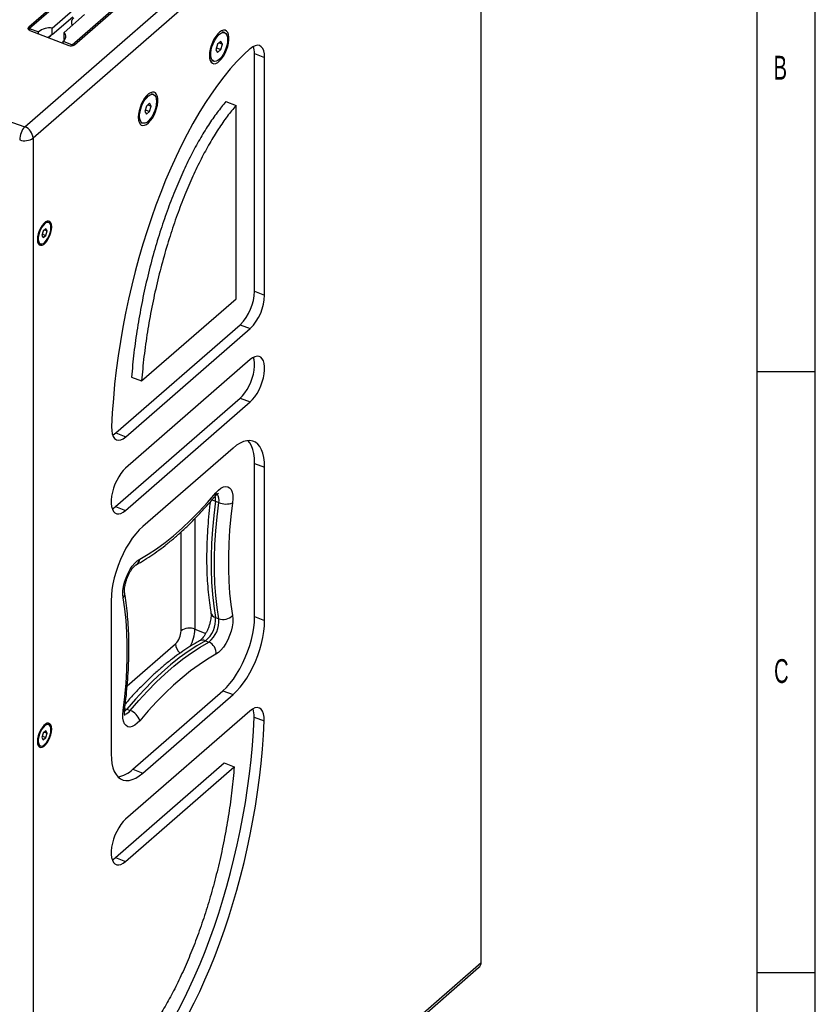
# Model space of a CAD drawing. Header units: millimetres. Extents: x 26293 to 29282, y 1612 to 3704.
# Tile 42 of 48: x 28801 to 29282, y 2639 to 3234. Entities that reach past the tile are written whole.
import ezdxf

# ---------------------------------------------------------------- set-up
doc = ezdxf.new("R2010")
doc.units = ezdxf.units.MM
doc.layers.add('1', color=7, linetype='Continuous')
doc.styles.add('_TCW_TXTSTY_107', font='arial.ttf', dxfattribs={"width": 0.605, "height": 1.972126})

msp = doc.modelspace()

# ---------------------------------------------------------------- linework, layer by layer
for p, q in [((29282.059, 1611.591), (29282.059, 3703.961)), ((29246.722, 3668.99), (29246.722, 1646.451)), ((29246.722, 3021.425), (29282.059, 3021.425)), ((29282.059, 2657.776), (29246.722, 2657.776))]:
    msp.add_line(p, q)
at = {"layer": '1'}
for p, q in [((28804.216, 3169.42), (29072.38, 3402.845)), ((29080.189, 3398.336), (28809.279, 3162.521)), ((29080.189, 2664.185), (29080.189, 3398.336)), ((28891.143, 3303.082), (28806.665, 3229.547)), ((28892.457, 3303.084), (28807.173, 3228.848)), ((28832.892, 3219.001), (28918.176, 3293.237)), ((28834.206, 3219.003), (28918.685, 3292.537)), ((28820.867, 3229.092), (28833.263, 3239.883)), ((28820.867, 3225.124), (28833.263, 3235.914)), ((28827.955, 3226.379), (28840.351, 3237.169)), ((28806.665, 3227.997), (28806.665, 3229.547)), ((28807.173, 3228.848), (28812.54, 3226.793)), ((28807.173, 3228.848), (28807.173, 3227.676)), ((28807.347, 3227.603), (28830.838, 3218.609)), ((28812.54, 3225.615), (28812.54, 3226.793)), ((28820.867, 3225.124), (28820.867, 3229.092)), ((28925.04, 3226.292), (28923.845, 3226.749)), ((28818.611, 3223.29), (28820.208, 3224.68)), ((28827.526, 3219.877), (28827.526, 3221.056)), ((28827.526, 3221.056), (28832.892, 3219.001)), ((28827.955, 3222.41), (28827.955, 3226.379)), ((28922.699, 3220.969), (28920.76, 3219.282)), ((28923.668, 3219.333), (28922.699, 3220.969)), ((28832.892, 3219.001), (28832.892, 3218.437)), ((28920.76, 3219.282), (28919.791, 3215.958)), ((28919.791, 3215.958), (28920.76, 3214.321)), ((28920.096, 3217.005), (28922.699, 3216.009)), ((28920.76, 3214.321), (28922.699, 3216.009)), ((28921.689, 3220.09), (28923.668, 3219.333)), ((28922.699, 3216.009), (28923.668, 3219.333)), ((28917.224, 3209.456), (28918.419, 3208.999)), ((28943.113, 3069.978), (28943.113, 3213.685)), ((28943.113, 3213.685), (28949.188, 3211.359)), ((28949.188, 3067.652), (28949.188, 3211.359)), ((28882.062, 3188.881), (28880.867, 3189.339)), ((28877.782, 3181.871), (28876.813, 3178.547)), ((28877.119, 3179.595), (28879.721, 3178.598)), ((28879.721, 3183.559), (28877.782, 3181.871)), ((28878.711, 3182.68), (28880.69, 3181.922)), ((28880.69, 3181.922), (28879.721, 3183.559)), ((28879.721, 3178.598), (28880.69, 3181.922)), ((28925.84, 3184.648), (28931.916, 3182.322)), ((28931.916, 3065.376), (28931.916, 3182.322)), ((28876.813, 3178.547), (28877.782, 3176.911)), ((28877.782, 3176.911), (28879.721, 3178.598)), ((28874.247, 3172.046), (28875.441, 3171.589)), ((28809.279, 3162.521), (28809.279, 2428.369)), ((28816.973, 3107.709), (28815.422, 3106.359)), ((28817.749, 3106.4), (28816.973, 3107.709)), ((28818.661, 3111.483), (28817.922, 3111.766)), ((28815.422, 3106.359), (28814.647, 3103.7)), ((28814.647, 3103.7), (28815.422, 3102.39)), ((28814.891, 3104.537), (28816.973, 3103.74)), ((28815.422, 3102.39), (28816.973, 3103.74)), ((28816.165, 3107.006), (28817.749, 3106.4)), ((28816.973, 3103.74), (28817.749, 3106.4)), ((28812.995, 3098.899), (28813.735, 3098.616)), ((28943.113, 3069.978), (28949.188, 3067.652)), ((28874.818, 3015.675), (28931.916, 3065.376)), ((28859.276, 2984.243), (28934.477, 3049.702)), ((28934.477, 3049.702), (28940.552, 3047.376)), ((28865.352, 2981.917), (28940.552, 3047.376)), ((28940.552, 3028.573), (28865.098, 2962.894)), ((28868.743, 3018.001), (28874.818, 3015.675)), ((28859.023, 2939.702), (28934.477, 3005.381)), ((28865.098, 2937.376), (28940.552, 3003.055)), ((28934.477, 3005.381), (28940.552, 3003.055)), ((28859.276, 2984.243), (28865.352, 2981.917)), ((28930.098, 2975.152), (28875.553, 2927.673)), ((28943.113, 2873.221), (28943.113, 2965.892)), ((28943.113, 2965.892), (28949.188, 2963.566)), ((28949.188, 2870.895), (28949.188, 2963.566)), ((28919.429, 2942.941), (28921.454, 2942.165)), ((28859.023, 2939.702), (28865.098, 2937.376)), ((28907.092, 2932.537), (28907.092, 2865.603)), ((28898.671, 2864.618), (28898.671, 2924.374)), ((28856.462, 2882.851), (28856.462, 2790.181)), ((28919.429, 2872.706), (28921.454, 2871.931)), ((28943.113, 2873.221), (28949.188, 2870.895)), ((28907.092, 2865.603), (28913.608, 2863.108)), ((28913.432, 2858.627), (28915.457, 2857.852)), ((28866.154, 2831.353), (28895.313, 2856.735)), ((28869.477, 2780.92), (28924.022, 2828.399)), ((28924.022, 2828.399), (28930.098, 2826.073)), ((28875.553, 2778.594), (28930.098, 2826.073)), ((28940.299, 2816.15), (28865.098, 2750.691)), ((28865.892, 2817.246), (28867.917, 2816.47)), ((28942.845, 2812.473), (28948.92, 2810.147)), ((28816.973, 2804.127), (28815.422, 2802.777)), ((28817.749, 2802.818), (28816.973, 2804.127)), ((28818.661, 2807.902), (28817.922, 2808.185)), ((28815.422, 2802.777), (28814.647, 2800.118)), ((28814.647, 2800.118), (28815.422, 2798.809)), ((28814.891, 2800.956), (28816.973, 2800.159)), ((28815.422, 2798.809), (28816.973, 2800.159)), ((28816.165, 2803.424), (28817.749, 2802.818)), ((28816.973, 2800.159), (28817.749, 2802.818)), ((28812.995, 2795.317), (28813.735, 2795.034)), ((28859.023, 2727.499), (28924.757, 2784.718)), ((28865.098, 2725.173), (28930.832, 2782.392)), ((28869.477, 2780.92), (28875.553, 2778.594)), ((28924.757, 2784.718), (28930.832, 2782.392)), ((28859.023, 2727.499), (28865.098, 2725.173)), ((28808.204, 2425.725), (29078.532, 2661.033)), ((28809.279, 2428.369), (29080.189, 2664.185))]:
    msp.add_line(p, q, dxfattribs=at)
at = {"layer": '1', "flags": 128}
for points in [[(28646.553, 3234.293), (28662.998, 3226.259), (28679.729, 3218.424), (28696.738, 3210.791), (28714.018, 3203.364), (28731.561, 3196.146), (28749.36, 3189.139), (28767.408, 3182.347), (28785.695, 3175.773), (28804.216, 3169.42)], [(28807.347, 3227.603), (28806.977, 3227.777), (28806.674, 3227.989), (28806.448, 3228.231), (28806.308, 3228.493), (28806.26, 3228.767), (28806.305, 3229.041), (28806.442, 3229.304), (28806.665, 3229.547)], [(28915.82, 3212.501), (28915.941, 3210.849), (28916.299, 3209.475), (28916.879, 3208.436), (28917.658, 3207.773), (28918.604, 3207.515), (28919.677, 3207.672), (28920.835, 3208.237), (28922.029, 3209.187), (28923.211, 3210.483), (28924.332, 3212.072), (28925.347, 3213.89), (28926.213, 3215.861), (28926.897, 3217.906), (28927.368, 3219.94), (28927.609, 3221.88), (28927.609, 3223.646), (28927.368, 3225.167), (28926.897, 3226.38), (28926.213, 3227.235), (28925.347, 3227.698), (28924.332, 3227.749), (28923.211, 3227.386), (28922.029, 3226.625), (28920.835, 3225.496), (28919.677, 3224.046), (28918.604, 3222.333), (28917.658, 3220.429), (28916.879, 3218.411), (28916.299, 3216.361), (28915.941, 3214.364), (28915.82, 3212.501)], [(28926.847, 3222.099), (28926.727, 3220.37), (28926.374, 3218.513), (28925.803, 3216.616), (28925.042, 3214.767), (28924.126, 3213.052), (28923.099, 3211.553), (28922.007, 3210.338), (28920.902, 3209.464), (28919.836, 3208.974), (28918.858, 3208.888), (28918.015, 3209.213), (28917.345, 3209.931), (28916.88, 3211.01), (28916.643, 3212.4), (28916.643, 3214.035), (28916.88, 3215.838), (28917.345, 3217.726), (28918.015, 3219.61), (28918.858, 3221.403), (28919.836, 3223.019), (28920.902, 3224.385), (28922.007, 3225.435), (28923.099, 3226.121), (28924.126, 3226.411), (28925.042, 3226.291), (28925.803, 3225.766), (28926.374, 3224.862), (28926.727, 3223.62), (28926.847, 3222.099)], [(28949.188, 3211.359), (28949.057, 3213.46), (28948.668, 3215.269), (28948.031, 3216.731), (28947.168, 3217.801), (28946.103, 3218.447), (28944.87, 3218.649), (28943.506, 3218.402), (28942.052, 3217.712), (28940.552, 3216.6)], [(28872.842, 3175.091), (28872.963, 3173.439), (28873.321, 3172.065), (28873.901, 3171.025), (28874.68, 3170.363), (28875.626, 3170.105), (28876.699, 3170.261), (28877.857, 3170.826), (28879.051, 3171.776), (28880.233, 3173.072), (28881.354, 3174.662), (28882.369, 3176.48), (28883.236, 3178.451), (28883.919, 3180.496), (28884.39, 3182.529), (28884.631, 3184.469), (28884.631, 3186.236), (28884.39, 3187.756), (28883.919, 3188.969), (28883.236, 3189.825), (28882.369, 3190.287), (28881.354, 3190.338), (28880.233, 3189.976), (28879.051, 3189.215), (28877.857, 3188.086), (28876.699, 3186.635), (28875.626, 3184.923), (28874.68, 3183.019), (28873.901, 3181), (28873.321, 3178.951), (28872.963, 3176.954), (28872.842, 3175.091)], [(28883.869, 3184.689), (28883.749, 3182.96), (28883.396, 3181.103), (28882.825, 3179.206), (28882.064, 3177.357), (28881.149, 3175.642), (28880.121, 3174.142), (28879.029, 3172.927), (28877.924, 3172.054), (28876.858, 3171.563), (28875.88, 3171.478), (28875.037, 3171.802), (28874.367, 3172.521), (28873.902, 3173.6), (28873.665, 3174.989), (28873.665, 3176.624), (28873.902, 3178.428), (28874.367, 3180.316), (28875.037, 3182.2), (28875.88, 3183.992), (28876.858, 3185.609), (28877.924, 3186.974), (28879.029, 3188.025), (28880.121, 3188.711), (28881.149, 3189), (28882.064, 3188.88), (28882.825, 3188.356), (28883.396, 3187.452), (28883.749, 3186.21), (28883.869, 3184.689)], [(28811.9, 3101.309), (28812.025, 3099.898), (28812.392, 3098.786), (28812.981, 3098.039), (28813.756, 3097.699), (28814.674, 3097.786), (28815.68, 3098.296), (28816.716, 3099.197), (28817.722, 3100.439), (28818.639, 3101.949), (28819.415, 3103.639), (28820.003, 3105.411), (28820.371, 3107.162), (28820.496, 3108.791), (28820.371, 3110.201), (28820.003, 3111.313), (28819.415, 3112.06), (28818.639, 3112.4), (28817.722, 3112.313), (28816.716, 3111.804), (28815.68, 3110.902), (28814.674, 3109.66), (28813.756, 3108.15), (28812.981, 3106.46), (28812.392, 3104.688), (28812.025, 3102.937), (28811.9, 3101.309)], [(28820.005, 3108.364), (28819.886, 3109.659), (28819.534, 3110.664), (28818.973, 3111.316), (28818.238, 3111.575), (28817.374, 3111.424), (28816.437, 3110.872), (28815.484, 3109.954), (28814.577, 3108.728), (28813.771, 3107.271), (28813.117, 3105.675), (28812.658, 3104.039), (28812.42, 3102.466), (28812.42, 3101.056), (28812.658, 3099.897), (28813.117, 3099.062), (28813.771, 3098.603), (28814.577, 3098.549), (28815.484, 3098.903), (28816.437, 3099.644), (28817.374, 3100.724), (28818.238, 3102.076), (28818.973, 3103.615), (28819.534, 3105.244), (28819.886, 3106.861), (28820.005, 3108.364)], [(28940.552, 3003.055), (28941.974, 3004.466), (28943.356, 3006.187), (28944.662, 3008.171), (28945.857, 3010.363), (28946.906, 3012.703), (28947.782, 3015.129), (28948.461, 3017.573), (28948.924, 3019.969), (28949.159, 3022.252), (28949.159, 3024.359), (28948.924, 3026.234), (28948.461, 3027.823), (28947.782, 3029.086), (28946.906, 3029.986), (28945.857, 3030.5), (28944.662, 3030.613), (28943.356, 3030.322), (28941.974, 3029.636), (28940.552, 3028.573)], [(28934.477, 3005.381), (28935.898, 3006.792), (28937.281, 3008.513), (28938.587, 3010.497), (28939.781, 3012.689), (28940.831, 3015.029), (28941.707, 3017.455), (28942.386, 3019.899), (28942.849, 3022.295), (28943.084, 3024.578), (28943.084, 3026.685), (28942.849, 3028.56), (28942.471, 3029.925)], [(28856.73, 2987.92), (28856.78, 2985.658), (28857.11, 2983.69), (28857.709, 2982.081), (28858.558, 2980.884), (28859.63, 2980.138), (28860.888, 2979.868), (28862.292, 2980.081), (28863.796, 2980.772), (28865.352, 2981.917)], [(28857.357, 2982.891), (28857.721, 2983.098), (28859.276, 2984.243)], [(28949.188, 2963.566), (28949.068, 2966.619), (28948.71, 2969.425), (28948.117, 2971.948), (28947.298, 2974.157), (28946.262, 2976.024), (28945.023, 2977.525), (28943.597, 2978.642), (28942, 2979.36), (28940.254, 2979.67), (28938.381, 2979.569), (28936.403, 2979.058), (28934.346, 2978.143), (28932.235, 2976.835), (28930.098, 2975.152)], [(28943.113, 2965.892), (28942.993, 2968.945), (28942.634, 2971.751), (28942.042, 2974.274), (28941.222, 2976.483), (28940.187, 2978.35), (28939.138, 2979.658)], [(28865.098, 2962.894), (28863.677, 2961.482), (28862.294, 2959.761), (28860.988, 2957.778), (28859.794, 2955.586), (28858.744, 2953.245), (28857.868, 2950.82), (28857.189, 2948.375), (28856.726, 2945.979), (28856.491, 2943.696), (28856.491, 2941.589), (28856.726, 2939.715), (28857.189, 2938.125), (28857.868, 2936.863), (28858.744, 2935.962), (28859.794, 2935.449), (28860.988, 2935.335), (28862.294, 2935.626), (28863.677, 2936.312), (28865.098, 2937.376)], [(28873.697, 2907.955), (28878.765, 2910.915), (28883.874, 2914.271), (28889.012, 2918.015), (28894.169, 2922.139), (28899.331, 2926.632), (28904.487, 2931.485), (28909.626, 2936.687), (28914.735, 2942.225), (28919.802, 2948.088)], [(28919.802, 2948.088), (28921.316, 2949.685), (28922.839, 2950.881), (28924.32, 2951.636), (28925.712, 2951.925), (28926.968, 2951.74), (28928.047, 2951.085), (28928.912, 2949.983), (28929.536, 2948.47), (28929.898, 2946.596), (28929.986, 2944.423), (28929.797, 2942.022)], [(28919.429, 2942.941), (28918.416, 2934.339), (28917.654, 2925.893), (28917.145, 2917.623), (28916.891, 2909.546), (28916.891, 2901.682), (28917.145, 2894.049), (28917.654, 2886.664), (28918.416, 2879.545), (28919.429, 2872.706)], [(28921.454, 2871.931), (28920.441, 2878.769), (28919.679, 2885.889), (28919.17, 2893.274), (28918.916, 2900.907), (28918.916, 2908.771), (28919.17, 2916.847), (28919.679, 2925.118), (28920.441, 2933.564), (28921.454, 2942.165)], [(28929.797, 2942.022), (28928.814, 2933.68), (28928.076, 2925.489), (28927.582, 2917.468), (28927.335, 2909.636), (28927.335, 2902.009), (28927.582, 2894.607), (28928.076, 2887.445), (28928.814, 2880.54), (28929.797, 2873.908)], [(28857.103, 2938.35), (28857.601, 2938.638), (28859.023, 2939.702)], [(28875.553, 2927.673), (28873.415, 2925.635), (28871.304, 2923.268), (28869.247, 2920.602), (28867.269, 2917.67), (28865.396, 2914.509), (28863.65, 2911.159), (28862.053, 2907.662), (28860.627, 2904.062), (28859.388, 2900.404), (28858.352, 2896.734), (28857.533, 2893.099), (28856.94, 2889.544), (28856.582, 2886.114), (28856.462, 2882.851)], [(28863.703, 2884.491), (28863.514, 2886.562), (28863.601, 2888.888), (28863.963, 2891.392), (28864.587, 2893.991), (28865.453, 2896.6), (28866.531, 2899.132), (28867.787, 2901.504), (28869.179, 2903.638), (28870.661, 2905.462), (28872.184, 2906.917), (28873.697, 2907.955)], [(28863.703, 2816.376), (28864.685, 2824.718), (28865.424, 2832.909), (28865.917, 2840.93), (28866.164, 2848.763), (28866.164, 2856.389), (28865.917, 2863.792), (28865.424, 2870.954), (28864.685, 2877.859), (28863.703, 2884.491)], [(28929.797, 2873.908), (28929.986, 2871.836), (28929.898, 2869.51), (28929.536, 2867.006), (28928.912, 2864.407), (28928.047, 2861.798), (28926.968, 2859.266), (28925.712, 2856.894), (28924.32, 2854.761), (28922.839, 2852.936), (28921.316, 2851.481), (28919.802, 2850.443)], [(28924.022, 2828.399), (28926.16, 2830.437), (28928.27, 2832.804), (28930.328, 2835.471), (28932.305, 2838.403), (28934.179, 2841.563), (28935.925, 2844.913), (28937.521, 2848.411), (28938.948, 2852.011), (28940.187, 2855.669), (28941.222, 2859.338), (28942.042, 2862.973), (28942.634, 2866.528), (28942.993, 2869.959), (28943.113, 2873.221)], [(28930.098, 2826.073), (28932.235, 2828.111), (28934.346, 2830.478), (28936.403, 2833.145), (28938.381, 2836.077), (28940.254, 2839.237), (28942, 2842.588), (28943.597, 2846.085), (28945.023, 2849.685), (28946.262, 2853.343), (28947.298, 2857.012), (28948.117, 2860.647), (28948.71, 2864.202), (28949.068, 2867.633), (28949.188, 2870.895)], [(28913.432, 2858.627), (28908.206, 2855.575), (28902.938, 2852.115), (28897.64, 2848.254), (28892.323, 2844.002), (28887, 2839.369), (28881.684, 2834.365), (28876.385, 2829.001), (28871.117, 2823.29), (28865.892, 2817.246)], [(28867.917, 2816.47), (28873.142, 2822.515), (28878.41, 2828.226), (28883.709, 2833.59), (28889.026, 2838.594), (28894.348, 2843.227), (28899.665, 2847.479), (28904.964, 2851.339), (28910.232, 2854.8), (28915.457, 2857.852)], [(28919.802, 2850.443), (28914.735, 2847.483), (28909.626, 2844.127), (28904.487, 2840.383), (28899.331, 2836.26), (28894.169, 2831.766), (28889.012, 2826.913), (28883.874, 2821.712), (28878.765, 2816.173), (28873.697, 2810.311)], [(28873.697, 2810.311), (28872.184, 2808.714), (28870.661, 2807.518), (28869.179, 2806.762), (28867.787, 2806.473), (28866.531, 2806.658), (28865.453, 2807.313), (28864.587, 2808.415), (28863.963, 2809.928), (28863.601, 2811.802), (28863.514, 2813.975), (28863.703, 2816.376)], [(28865.892, 2817.246), (28864.78, 2816.106), (28864.54, 2815.908)], [(28864.639, 2817.598), (28864.918, 2817.543), (28865.892, 2817.246)], [(28948.92, 2810.147), (28948.87, 2812.41), (28948.54, 2814.377), (28947.941, 2815.986), (28947.092, 2817.183), (28946.021, 2817.929), (28944.762, 2818.199), (28943.358, 2817.986), (28941.854, 2817.295), (28940.299, 2816.15)], [(28811.9, 2797.727), (28812.025, 2796.316), (28812.392, 2795.205), (28812.981, 2794.457), (28813.756, 2794.117), (28814.674, 2794.205), (28815.68, 2794.714), (28816.716, 2795.616), (28817.722, 2796.858), (28818.639, 2798.368), (28819.415, 2800.058), (28820.003, 2801.83), (28820.371, 2803.581), (28820.496, 2805.209), (28820.371, 2806.62), (28820.003, 2807.731), (28819.415, 2808.479), (28818.639, 2808.819), (28817.722, 2808.731), (28816.716, 2808.222), (28815.68, 2807.32), (28814.674, 2806.078), (28813.756, 2804.568), (28812.981, 2802.878), (28812.392, 2801.106), (28812.025, 2799.355), (28811.9, 2797.727)], [(28820.005, 2804.782), (28819.886, 2806.077), (28819.534, 2807.082), (28818.973, 2807.735), (28818.238, 2807.993), (28817.374, 2807.842), (28816.437, 2807.29), (28815.484, 2806.372), (28814.577, 2805.147), (28813.771, 2803.69), (28813.117, 2802.093), (28812.658, 2800.457), (28812.42, 2798.885), (28812.42, 2797.475), (28812.658, 2796.316), (28813.117, 2795.48), (28813.771, 2795.021), (28814.577, 2794.967), (28815.484, 2795.321), (28816.437, 2796.062), (28817.374, 2797.142), (28818.238, 2798.494), (28818.973, 2800.033), (28819.534, 2801.662), (28819.886, 2803.279), (28820.005, 2804.782)], [(28856.462, 2790.181), (28856.582, 2787.127), (28856.94, 2784.321), (28857.533, 2781.798), (28858.352, 2779.589), (28859.388, 2777.722), (28860.627, 2776.221), (28862.053, 2775.105), (28863.65, 2774.387), (28865.396, 2774.076), (28867.269, 2774.177), (28869.247, 2774.689), (28871.304, 2775.604), (28873.415, 2776.911), (28875.553, 2778.594)], [(28865.098, 2750.691), (28863.677, 2749.28), (28862.294, 2747.559), (28860.988, 2745.576), (28859.794, 2743.384), (28858.744, 2741.043), (28857.868, 2738.618), (28857.189, 2736.173), (28856.726, 2733.777), (28856.491, 2731.494), (28856.491, 2729.387), (28856.726, 2727.513), (28857.189, 2725.923), (28857.868, 2724.661), (28858.744, 2723.76), (28859.794, 2723.246), (28860.988, 2723.133), (28862.294, 2723.424), (28863.677, 2724.11), (28865.098, 2725.173)], [(28857.103, 2726.148), (28857.601, 2726.436), (28859.023, 2727.499)]]:
    msp.add_lwpolyline(points, dxfattribs=at)
at = {"layer": '1'}
for centre, radius, start, end in [((28835.825, 3232.448), 3.413, 125.476828, 211.088747), ((28819.715, 3217.035), 12.112, 84.541926, 126.329094), ((28825.511, 3223.897), 3.483, 305.330118, 45.445518), ((28832.154, 3221.953), 3.594, 248.518007, 304.817671), ((28931.108, 3214.062), 12.011, 358.201139, 18.897722), ((28813.725, 3161.215), 12.559, 139.208972, 179.036199), ((28801.266, 3161.948), 8.033, 4.089641, 68.457458), ((28804.158, 3169.864), 8.952, 250.483157, 304.893007), ((28913.53, 3070.601), 29.59, 315.065135, 358.794218), ((28919.606, 3068.275), 29.589, 315.064577, 358.794482), ((28917.512, 2947.538), 2.356, 323.154156, 13.493559), ((28914.761, 2943.764), 6.881, 346.566174, 31.877094), ((28921.618, 2949.185), 6.617, 231.593892, 250.674808), ((28909.565, 2944.527), 9.99, 350.863045, 9.829058), ((28925.807, 2952.709), 11.407, 247.563263, 290.468406), ((28869.378, 2908.314), 4.334, 300.109958, 355.247584), ((28861.031, 2886.952), 3.633, 317.342949, 7.378983), ((28920.592, 2876.509), 3.977, 193.195236, 252.993484), ((28903.925, 2870.993), 15.598, 307.553386, 6.305373), ((28905.862, 2870.255), 15.682, 307.726603, 6.132629), ((28924.121, 2879.268), 7.807, 250.022976, 316.639534), ((28887.13, 2864.877), 11.544, 315.14483, 358.714314), ((28903.801, 2857.242), 8.985, 68.517695, 124.817764), ((28883.307, 2866.325), 23.795, 331.881959, 358.261286), ((28911.766, 2854.674), 4.29, 67.150388, 117.320938), ((28912.628, 2851.214), 7.216, 353.866293, 66.9161), ((28903.052, 2857.198), 7.752, 183.42285, 231.103979), ((28863.09, 2817.865), 1.61, 292.36865, 347.750978), ((28863.429, 2819.449), 5.386, 282.148077, 326.428567), ((28864.684, 2807.644), 9.399, 16.478984, 69.883036), ((28929.881, 2813.411), 12.998, 355.861216, 18.344205), ((28858.043, 2792.538), 16.301, 278.44504, 314.544803)]:
    msp.add_arc(centre, radius, start, end, dxfattribs=at)
for centre, major_axis, ratio, start_param, end_param in [((28820.033, 3223.428), (8.975, 6.174), 0.0858142, 1.418893, 1.7006858), ((28820.033, 3223.428), (-7.187, 10.447), 0.5170899, 4.2186073, 4.2786924), ((28940.552, 3047.376), (39.999, 183.672), 0.402719, 0.4957197, 1.9866095), ((28859.023, 2753.017), (39.999, 183.672), 0.402719, 3.6373123, 5.1282021), ((28865.098, 2750.691), (39.999, 183.672), 0.402719, 3.6373123, 5.1282021), ((29072.38, 2663.733), (7.794, 0.753), 0.6317213, 5.5586851, 6.2222061)]:
    msp.add_ellipse(centre, major_axis=major_axis, ratio=ratio, start_param=start_param, end_param=end_param, dxfattribs=at)
for points, knots in [([(28925.84, 3184.648), (28924.053, 3182.48), (28920.418, 3178.07), (28915.095, 3170.343), (28909.817, 3161.717), (28904.633, 3152.13), (28899.587, 3141.646), (28894.733, 3130.322), (28890.127, 3118.24), (28885.75, 3105.283), (28881.684, 3091.545), (28878.004, 3077.145), (28874.82, 3062.427), (28872.183, 3047.547), (28870.077, 3032.624), (28869.19, 3022.9), (28868.743, 3018.001)], [0, 0, 0, 0, 0.0529969, 0.1077798, 0.1648315, 0.224574, 0.2872358, 0.3529644, 0.421786, 0.4936193, 0.5719525, 0.6531766, 0.7369854, 0.8230033, 0.9108223, 1, 1, 1, 1]), ([(28931.916, 3182.322), (28930.128, 3180.154), (28926.493, 3175.744), (28921.171, 3168.017), (28915.892, 3159.391), (28910.709, 3149.804), (28905.662, 3139.32), (28900.809, 3127.996), (28896.203, 3115.914), (28891.825, 3102.957), (28887.76, 3089.219), (28884.079, 3074.819), (28880.895, 3060.101), (28878.258, 3045.221), (28876.153, 3030.298), (28875.265, 3020.574), (28874.818, 3015.675)], [0, 0, 0, 0, 0.0529969, 0.1077798, 0.1648315, 0.224574, 0.2872358, 0.3529643, 0.421786, 0.4936193, 0.5719526, 0.6531766, 0.7369854, 0.8230033, 0.9108224, 1, 1, 1, 1]), ([(28919.396, 2946.125), (28919.553, 2946.305), (28919.989, 2946.809), (28920.636, 2947.408), (28921.148, 2947.789), (28921.391, 2947.88), (28921.328, 2947.864), (28921.323, 2947.862)], [0, 0, 0, 0, 0.158141, 0.4412329, 0.7141172, 0.9792883, 1, 1, 1, 1]), ([(28871.551, 2904.564), (28872.42, 2905.049), (28874.94, 2906.456), (28879.126, 2909.051), (28884.107, 2912.455), (28889.092, 2916.197), (28894.073, 2920.263), (28899.04, 2924.645), (28903.985, 2929.333), (28908.899, 2934.315), (28913.689, 2939.492), (28917.179, 2943.489), (28919.045, 2945.707), (28919.396, 2946.125)], [0, 0, 0, 0, 0.0543536, 0.1575935, 0.2608799, 0.3641983, 0.4674881, 0.5707203, 0.6738777, 0.7769512, 0.8799372, 0.9773821, 1, 1, 1, 1]), ([(28916.314, 2942.55), (28916.265, 2942.154), (28915.883, 2939.119), (28915.312, 2933.522), (28914.692, 2925.821), (28914.298, 2918.267), (28914.117, 2910.867), (28914.154, 2903.636), (28914.411, 2896.587), (28914.887, 2889.731), (28915.573, 2883.201), (28916.23, 2878.536), (28916.64, 2876.077), (28916.72, 2875.603)], [0, 0, 0, 0, 0.0160283, 0.1229573, 0.2299477, 0.3370125, 0.4441591, 0.551394, 0.6587235, 0.7661523, 0.8736827, 0.9756673, 1, 1, 1, 1]), ([(28864.629, 2887.447), (28864.606, 2887.601), (28864.544, 2888.02), (28864.502, 2888.98), (28864.574, 2890.348), (28864.801, 2891.959), (28865.199, 2893.741), (28865.766, 2895.613), (28866.488, 2897.488), (28867.334, 2899.279), (28868.258, 2900.901), (28869.206, 2902.282), (28870.11, 2903.365), (28870.886, 2904.111), (28871.358, 2904.454), (28871.507, 2904.539), (28871.551, 2904.564)], [0, 0, 0, 0, 0.0408114, 0.1108367, 0.1839618, 0.2605527, 0.3398242, 0.420911, 0.5029739, 0.5852204, 0.6666452, 0.746472, 0.8239269, 0.8983768, 0.9696814, 1, 1, 1, 1]), ([(28864.664, 2817.524), (28864.84, 2818.914), (28865.353, 2822.945), (28866.041, 2829.531), (28866.655, 2837.229), (28867.052, 2844.783), (28867.232, 2852.183), (28867.194, 2859.414), (28866.938, 2866.463), (28866.462, 2873.319), (28865.776, 2879.849), (28865.119, 2884.514), (28864.708, 2886.973), (28864.629, 2887.447)], [0, 0, 0, 0, 0.05407046, 0.1568655, 0.25971925, 0.36264492, 0.46564882, 0.56873801, 0.6719178, 0.77519317, 0.8785664, 0.97660815, 1, 1, 1, 1]), ([(28916.72, 2875.603), (28916.742, 2875.449), (28916.805, 2875.03), (28916.847, 2874.07), (28916.775, 2872.703), (28916.548, 2871.091), (28916.15, 2869.309), (28915.582, 2867.437), (28914.86, 2865.562), (28914.015, 2863.772), (28913.09, 2862.149), (28912.143, 2860.768), (28911.239, 2859.685), (28910.463, 2858.939), (28909.99, 2858.596), (28909.842, 2858.511), (28909.798, 2858.486)], [0, 0, 0, 0, 0.0408115, 0.1108368, 0.183962, 0.2605527, 0.3398242, 0.4209112, 0.5029742, 0.5852216, 0.6666457, 0.7464724, 0.8239286, 0.8983772, 0.9696827, 1, 1, 1, 1]), ([(28909.798, 2858.486), (28908.929, 2858.001), (28906.408, 2856.594), (28902.222, 2854), (28897.242, 2850.596), (28892.257, 2846.853), (28887.276, 2842.787), (28882.309, 2838.405), (28877.363, 2833.72), (28872.451, 2828.727), (28868.338, 2824.319), (28865.882, 2821.48), (28865.035, 2820.501)], [0, 0, 0, 0, 0.0581833, 0.1686973, 0.2792612, 0.3898591, 0.5004264, 0.6109323, 0.7213581, 0.8316937, 0.9419362, 1, 1, 1, 1]), ([(28864.798, 2813.367), (28864.802, 2813.361), (28864.835, 2813.31), (28864.725, 2813.532), (28864.606, 2814.089), (28864.513, 2815.019), (28864.516, 2816.18), (28864.616, 2817.093), (28864.664, 2817.524)], [0, 0, 0, 0, 0.0271853, 0.2159882, 0.4064638, 0.6041785, 0.8127787, 1, 1, 1, 1]), ([(28930.832, 2782.392), (28930.409, 2777.727), (28929.569, 2768.464), (28927.605, 2754.257), (28925.156, 2740.077), (28922.206, 2726.023), (28918.817, 2712.31), (28915.043, 2699.061), (28910.934, 2686.387), (28906.517, 2674.313), (28901.816, 2662.862), (28896.872, 2652.131), (28891.736, 2642.202), (28886.49, 2633.204), (28881.178, 2625.158), (28875.83, 2618.099), (28870.467, 2611.933), (28866.879, 2608.627), (28865.098, 2606.985)], [0, 0, 0, 0, 0.0783852, 0.155652, 0.2314454, 0.3054382, 0.3773232, 0.4456285, 0.5114445, 0.5746237, 0.6350856, 0.6939508, 0.7500686, 0.8036037, 0.8548872, 0.9043441, 0.9525027, 1, 1, 1, 1]), ([(28423.347, 2643.396), (28425.13, 2641.635), (28430.295, 2636.533), (28439.094, 2628.179), (28449.849, 2618.374), (28460.93, 2608.694), (28472.329, 2599.14), (28484.042, 2589.715), (28496.065, 2580.424), (28508.393, 2571.269), (28521.021, 2562.254), (28533.946, 2553.382), (28547.161, 2544.656), (28560.662, 2536.08), (28574.444, 2527.657), (28588.502, 2519.39), (28602.83, 2511.281), (28617.424, 2503.334), (28632.278, 2495.551), (28647.385, 2487.936), (28662.742, 2480.491), (28678.342, 2473.218), (28694.179, 2466.121), (28710.248, 2459.202), (28726.542, 2452.463), (28743.056, 2445.907), (28759.783, 2439.536), (28776.719, 2433.355), (28790.914, 2428.382), (28799.483, 2425.492), (28802.286, 2424.547)], [0, 0, 0, 0, 0.0195083, 0.05651624, 0.09352658, 0.13054011, 0.16755633, 0.20457482, 0.2415951, 0.27861683, 0.31563972, 0.35266336, 0.3896875, 0.42671193, 0.46373642, 0.50076065, 0.53778449, 0.57480783, 0.61183051, 0.64885254, 0.68587363, 0.72289393, 0.75991324, 0.79693164, 0.83394896, 0.8709652, 0.90798035, 0.94499447, 0.98200744, 1, 1, 1, 1])]:
    msp.add_open_spline(points, degree=3, knots=knots, dxfattribs=at)

# ---------------------------------------------------------------- texts
at = {"style": '_TCW_TXTSTY_107', "width": 0.605}
for s, p in [('B', (29256.866, 3197.897)), ('C', (29257.151, 2833.128))]:
    msp.add_text(s, height=14.378, dxfattribs=at).set_placement(p)

doc.saveas('drawing.dxf')
